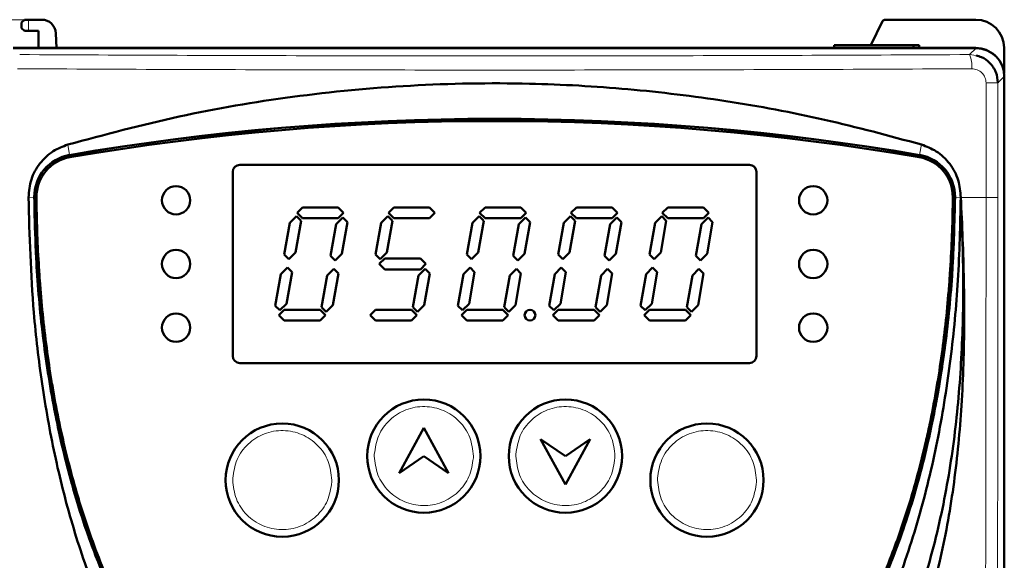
# Model space of a CAD drawing. Header units: millimetres. Extents: x 0 to 594, y 0 to 420.
# Tile 6 of 12: x 94 to 163, y 282 to 321. Entities that reach past the tile are written whole.
import ezdxf

# ---------------------------------------------------------------- set-up
doc = ezdxf.new("R2010")
doc.units = ezdxf.units.MM
doc.linetypes.add('SLD-Сплошная', pattern=[0])
doc.styles.add('SLDTEXTSTYLE0', font='TXT', dxfattribs={"width": 0.7, "bigfont": 'bigfont'})
doc.styles.add('SLDTEXTSTYLE1', font='TXT', dxfattribs={"width": 0.7})
doc.dimstyles.new('SLDDIMSTYLE0', dxfattribs={"dimtxt": 5, "dimasz": 5, "dimexe": 0, "dimexo": 0.0625, "dimgap": 1.25, "dimtad": 2, "dimdec": 1, "dimrnd": 1e-09, "dimzin": 12, "dimdsep": 46, "dimtxsty": 'SLDTEXTSTYLE1', "dimsah": 1, "dimcen": 0.09, "dimadec": 0, "dimazin": 3, "dimtfac": 1, "dimtdec": 3, "dimtofl": 0, "dimtmove": 0, "dimatfit": 3, "dimfxl": 1, "dimfrac": 2, "dimtolj": 1, "dimtzin": 12, "dimarcsym": 0})

# ---------------------------------------------------------------- blocks, each defined once
blk = doc.blocks.new('_D')
at = {"color": 7, "linetype": 'SLD-Сплошная', "lineweight": 0}
for p, q in [((93.85, 320.653), (64.058, 320.653)), ((65.058, 173.653), (65.058, 320.653)), ((107.908, 173.653), (64.058, 173.653))]:
    blk.add_line(p, q, dxfattribs=at)
at = {"color": 7, "linetype": 'SLD-Сплошная', "lineweight": 18}
for points in [[(65.058, 320.653), (64.289, 315.653), (65.828, 315.653)], [(65.058, 173.653), (65.828, 178.653), (64.289, 178.653)]]:
    blk.add_solid(points, dxfattribs=at)
at = {"color": 7, "linetype": 'SLD-Сплошная', "lineweight": 18, "insert": (58.613, 245.552), "char_height": 5, "attachment_point": 1, "rotation": 90, "style": 'SLDTEXTSTYLE0'}
blk.add_mtext('В', dxfattribs=at)

msp = doc.modelspace()

# ---------------------------------------------------------------- linework, layer by layer
at = {"color": 7, "linetype": 'SLD-Сплошная', "lineweight": 50}
for p, q in [((93.86, 320.653), (93.66, 320.453)), ((93.86, 320.653), (94.16, 320.653)), ((94.16, 320.653), (95.081, 320.653)), ((154.661, 320.653), (161.06, 320.653)), ((93.66, 320.053), (93.66, 320.453)), ((93.66, 320.053), (93.86, 319.853)), ((153.658, 318.853), (154.481, 320.541)), ((93.86, 319.853), (94.16, 319.853)), ((94.86, 319.853), (94.16, 319.853)), ((94.86, 319.853), (94.86, 318.653)), ((96.117, 318.653), (96.08, 319.688)), ((93.06, 318.653), (161.06, 318.653)), ((93.073, 318.639), (161.075, 318.639)), ((151.06, 318.653), (151.06, 318.853)), ((156.66, 318.853), (151.06, 318.853)), ((156.66, 318.653), (156.66, 318.853)), ((157.06, 318.853), (156.66, 318.853)), ((157.06, 318.653), (157.06, 318.853)), ((163.06, 318.653), (163.06, 316.876)), ((163.074, 316.64), (163.074, 235.039)), ((109.074, 310.389), (145.074, 310.389)), ((108.574, 296.889), (108.574, 309.889)), ((145.574, 309.889), (145.574, 296.889)), ((113.074, 306.768), (112.606, 306.3)), ((113.402, 306.44), (113.074, 306.768)), ((113.497, 307.389), (113.117, 307.009)), ((113.117, 307.009), (113.497, 306.629)), ((116.027, 307.389), (113.497, 307.389)), ((116.407, 307.009), (116.027, 307.389)), ((116.027, 306.629), (116.407, 307.009)), ((119.524, 306.768), (119.056, 306.3)), ((119.852, 306.44), (119.524, 306.768)), ((119.947, 307.389), (119.567, 307.009)), ((119.567, 307.009), (119.947, 306.629)), ((122.477, 307.389), (119.947, 307.389)), ((122.857, 307.009), (122.477, 307.389)), ((122.477, 306.629), (122.857, 307.009)), ((125.974, 306.768), (125.506, 306.3)), ((126.302, 306.44), (125.974, 306.768)), ((126.397, 307.389), (126.017, 307.009)), ((126.017, 307.009), (126.397, 306.629)), ((128.927, 307.389), (126.397, 307.389)), ((129.307, 307.009), (128.927, 307.389)), ((128.927, 306.629), (129.307, 307.009)), ((132.424, 306.768), (131.956, 306.3)), ((132.752, 306.44), (132.424, 306.768)), ((132.847, 307.389), (132.467, 307.009)), ((132.467, 307.009), (132.847, 306.629)), ((135.377, 307.389), (132.847, 307.389)), ((135.757, 307.009), (135.377, 307.389)), ((135.377, 306.629), (135.757, 307.009)), ((138.874, 306.768), (138.406, 306.3)), ((139.202, 306.44), (138.874, 306.768)), ((139.297, 307.389), (138.917, 307.009)), ((138.917, 307.009), (139.297, 306.629)), ((141.827, 307.389), (139.297, 307.389)), ((142.207, 307.009), (141.827, 307.389)), ((141.827, 306.629), (142.207, 307.009)), ((112.606, 306.3), (112.211, 304.06)), ((113.008, 304.201), (113.402, 306.44)), ((113.497, 306.629), (116.027, 306.629)), ((115.878, 306.197), (115.483, 303.957)), ((116.346, 306.665), (115.878, 306.197)), ((116.279, 304.098), (116.674, 306.337)), ((116.674, 306.337), (116.346, 306.665)), ((119.056, 306.3), (118.661, 304.06)), ((119.458, 304.201), (119.852, 306.44)), ((119.947, 306.629), (122.477, 306.629)), ((125.506, 306.3), (125.111, 304.06)), ((125.908, 304.201), (126.302, 306.44)), ((126.397, 306.629), (128.927, 306.629)), ((128.778, 306.197), (128.383, 303.957)), ((129.246, 306.665), (128.778, 306.197)), ((129.179, 304.098), (129.574, 306.337)), ((129.574, 306.337), (129.246, 306.665)), ((131.956, 306.3), (131.561, 304.06)), ((132.358, 304.201), (132.752, 306.44)), ((132.847, 306.629), (135.377, 306.629)), ((135.228, 306.197), (134.833, 303.957)), ((135.696, 306.665), (135.228, 306.197)), ((135.629, 304.098), (136.024, 306.337)), ((136.024, 306.337), (135.696, 306.665)), ((138.406, 306.3), (138.011, 304.06)), ((138.808, 304.201), (139.202, 306.44)), ((139.297, 306.629), (141.827, 306.629)), ((141.678, 306.197), (141.283, 303.957)), ((142.146, 306.665), (141.678, 306.197)), ((142.079, 304.098), (142.474, 306.337)), ((142.474, 306.337), (142.146, 306.665)), ((112.211, 304.06), (112.539, 303.732)), ((112.539, 303.732), (113.008, 304.201)), ((115.483, 303.957), (115.811, 303.629)), ((115.811, 303.629), (116.279, 304.098)), ((118.661, 304.06), (118.989, 303.732)), ((118.989, 303.732), (119.458, 304.201)), ((125.111, 304.06), (125.439, 303.732)), ((125.439, 303.732), (125.908, 304.201)), ((128.383, 303.957), (128.711, 303.629)), ((128.711, 303.629), (129.179, 304.098)), ((131.561, 304.06), (131.889, 303.732)), ((131.889, 303.732), (132.358, 304.201)), ((134.833, 303.957), (135.161, 303.629)), ((135.161, 303.629), (135.629, 304.098)), ((138.011, 304.06), (138.339, 303.732)), ((138.339, 303.732), (138.808, 304.201)), ((141.283, 303.957), (141.611, 303.629)), ((141.611, 303.629), (142.079, 304.098)), ((119.308, 303.769), (118.928, 303.389)), ((118.928, 303.389), (119.308, 303.009)), ((121.838, 303.769), (119.308, 303.769)), ((122.218, 303.389), (121.838, 303.769)), ((121.838, 303.009), (122.218, 303.389)), ((111.967, 302.676), (111.573, 300.441)), ((112.435, 303.144), (111.967, 302.676)), ((112.369, 300.582), (112.763, 302.816)), ((112.763, 302.816), (112.435, 303.144)), ((115.239, 302.577), (114.845, 300.337)), ((115.708, 303.045), (115.239, 302.577)), ((115.641, 300.478), (116.036, 302.717)), ((116.036, 302.717), (115.708, 303.045)), ((119.308, 303.009), (121.838, 303.009)), ((121.689, 302.577), (121.295, 300.337)), ((122.158, 303.045), (121.689, 302.577)), ((122.091, 300.478), (122.486, 302.717)), ((122.486, 302.717), (122.158, 303.045)), ((124.867, 302.676), (124.473, 300.441)), ((125.335, 303.144), (124.867, 302.676)), ((125.269, 300.582), (125.663, 302.816)), ((125.663, 302.816), (125.335, 303.144)), ((128.139, 302.577), (127.745, 300.337)), ((128.608, 303.045), (128.139, 302.577)), ((128.541, 300.478), (128.936, 302.717)), ((128.936, 302.717), (128.608, 303.045)), ((131.317, 302.676), (130.923, 300.441)), ((131.785, 303.144), (131.317, 302.676)), ((131.719, 300.582), (132.113, 302.816)), ((132.113, 302.816), (131.785, 303.144)), ((134.589, 302.577), (134.195, 300.337)), ((135.058, 303.045), (134.589, 302.577)), ((134.991, 300.478), (135.386, 302.717)), ((135.386, 302.717), (135.058, 303.045)), ((137.767, 302.676), (137.373, 300.441)), ((138.235, 303.144), (137.767, 302.676)), ((138.169, 300.582), (138.563, 302.816)), ((138.563, 302.816), (138.235, 303.144)), ((141.039, 302.577), (140.645, 300.337)), ((141.508, 303.045), (141.039, 302.577)), ((141.441, 300.478), (141.836, 302.717)), ((141.836, 302.717), (141.508, 303.045)), ((111.573, 300.441), (111.901, 300.113)), ((111.901, 300.113), (112.369, 300.582)), ((115.173, 300.009), (115.641, 300.478)), ((121.623, 300.009), (122.091, 300.478)), ((124.473, 300.441), (124.801, 300.113)), ((124.801, 300.113), (125.269, 300.582)), ((128.073, 300.009), (128.541, 300.478)), ((130.923, 300.441), (131.251, 300.113)), ((131.251, 300.113), (131.719, 300.582)), ((134.523, 300.009), (134.991, 300.478)), ((137.373, 300.441), (137.701, 300.113)), ((137.701, 300.113), (138.169, 300.582)), ((140.973, 300.009), (141.441, 300.478)), ((112.22, 300.149), (111.84, 299.769)), ((111.84, 299.769), (112.22, 299.389)), ((114.75, 300.149), (112.22, 300.149)), ((115.13, 299.769), (114.75, 300.149)), ((114.75, 299.389), (115.13, 299.769)), ((114.845, 300.337), (115.173, 300.009)), ((118.67, 300.149), (118.29, 299.769)), ((118.29, 299.769), (118.67, 299.389)), ((121.2, 300.149), (118.67, 300.149)), ((121.58, 299.769), (121.2, 300.149)), ((121.2, 299.389), (121.58, 299.769)), ((121.295, 300.337), (121.623, 300.009)), ((125.12, 300.149), (124.74, 299.769)), ((124.74, 299.769), (125.12, 299.389)), ((127.65, 300.149), (125.12, 300.149)), ((128.03, 299.769), (127.65, 300.149)), ((127.65, 299.389), (128.03, 299.769)), ((127.745, 300.337), (128.073, 300.009)), ((131.57, 300.149), (131.19, 299.769)), ((131.19, 299.769), (131.57, 299.389)), ((134.1, 300.149), (131.57, 300.149)), ((134.48, 299.769), (134.1, 300.149)), ((134.1, 299.389), (134.48, 299.769)), ((134.195, 300.337), (134.523, 300.009)), ((138.02, 300.149), (137.64, 299.769)), ((137.64, 299.769), (138.02, 299.389)), ((140.55, 300.149), (138.02, 300.149)), ((140.93, 299.769), (140.55, 300.149)), ((140.55, 299.389), (140.93, 299.769)), ((140.645, 300.337), (140.973, 300.009)), ((112.22, 299.389), (114.75, 299.389)), ((118.67, 299.389), (121.2, 299.389)), ((125.12, 299.389), (127.65, 299.389)), ((131.57, 299.389), (134.1, 299.389)), ((138.02, 299.389), (140.55, 299.389)), ((145.074, 296.389), (109.074, 296.389)), ((120.324, 288.612), (122.074, 291.812)), ((122.074, 291.812), (123.824, 288.612)), ((130.324, 291.012), (132.074, 289.812)), ((132.074, 287.812), (130.324, 291.012)), ((132.074, 289.812), (133.824, 291.012)), ((133.824, 291.012), (132.074, 287.812)), ((122.074, 289.812), (120.324, 288.612)), ((123.824, 288.612), (122.074, 289.812))]:
    msp.add_line(p, q, dxfattribs=at)
at = {"color": 8, "linetype": 'SLD-Сплошная', "lineweight": 18}
for p, q in [((94.16, 320.653), (94.16, 319.853)), ((161.075, 318.639), (160.621, 318.184)), ((160.621, 318.184), (161.075, 318.133)), ((162.625, 316.191), (163.074, 316.64)), ((161.785, 308.097), (161.785, 316.191)), ((161.785, 316.191), (162.625, 316.191)), ((162.625, 308.097), (162.625, 316.191)), ((96.927, 311.827), (97.054, 311.09)), ((157.095, 311.09), (157.221, 311.827)), ((97.054, 311.09), (97.055, 311.083)), ((157.093, 311.083), (157.095, 311.09)), ((94.555, 308.101), (94.148, 308.097)), ((94.562, 308.101), (94.555, 308.101)), ((159.593, 308.101), (159.586, 308.101)), ((160, 308.097), (159.593, 308.101)), ((160, 308.097), (161.785, 308.097)), ((118.574, 289.812), (118.577, 289.946)), ((125.572, 289.677), (125.574, 289.812)), ((128.574, 289.812), (128.577, 289.946)), ((135.572, 289.677), (135.574, 289.812)), ((108.574, 288.115), (108.577, 288.25)), ((115.572, 287.982), (115.574, 288.115)), ((138.574, 288.115), (138.577, 288.25)), ((145.572, 287.982), (145.574, 288.115))]:
    msp.add_line(p, q, dxfattribs=at)
at = {"color": 7, "linetype": 'SLD-Сплошная', "lineweight": 50}
for centre, radius in [((104.574, 307.889), 1), ((149.574, 307.889), 1), ((104.574, 303.389), 1), ((149.574, 303.389), 1), ((104.574, 298.889), 1), ((129.574, 299.769), 0.38), ((149.574, 298.889), 1), ((122.074, 289.812), 4), ((132.074, 289.812), 4), ((112.074, 288.115), 4), ((142.074, 288.115), 4)]:
    msp.add_circle(centre, radius, dxfattribs=at)
for centre, radius, start, end in [((95.081, 319.653), 1, 2, 90), ((154.661, 320.453), 0.2, 90, 154), ((161.06, 318.653), 2, 0, 90), ((161.06, 316.653), 2, 46.77891, 90), ((127.074, 136.097), 177.549, 80.26552, 99.73448), ((127.074, 136.097), 177.542, 80.26552, 99.73448), ((127.074, 136.097), 177.392, 80.26552, 99.73448), ((97.562, 308.126), 3.007, 99.73448, 180.47684), ((97.562, 308.126), 3, 99.73448, 180.47684), ((97.562, 308.126), 2.85, 99.73448, 180.47684), ((156.586, 308.126), 2.85, 359.52316, 80.26552), ((156.586, 308.126), 3, 359.52316, 80.26552), ((156.586, 308.126), 3.007, 359.52316, 80.26552), ((109.074, 309.889), 0.5, 90, 180), ((145.074, 309.889), 0.5, 0, 90), ((109.074, 296.889), 0.5, 180, 270), ((145.074, 296.889), 0.5, 270, 0)]:
    msp.add_arc(centre, radius, start, end, dxfattribs=at)
at = {"color": 8, "linetype": 'SLD-Сплошная', "lineweight": 18}
msp.add_arc((158.911, 317.407), 1.878, 353.19141, 24.43496, dxfattribs=at)
at = {"color": 7, "linetype": 'SLD-Сплошная', "lineweight": 50}
msp.add_ellipse((161.073, 316.638), major_axis=(-1.416, -1.416), ratio=0.998783, start_param=2.356803, end_param=3.926382, dxfattribs=at)
at = {"color": 8, "linetype": 'SLD-Сплошная', "lineweight": 18}
for points, knots in [([(160.621, 318.184), (156.915, 318.166), (149.503, 318.129), (138.301, 318.1), (127.074, 318.089), (115.848, 318.1), (104.645, 318.129), (97.233, 318.166), (93.528, 318.184)], [0, 0, 0, 0, 0.166659, 0.333346, 0.5, 0.666661, 0.833344, 1, 1, 1, 1]), ([(160.776, 317.185), (157.053, 317.167), (149.607, 317.13), (138.353, 317.101), (127.074, 317.09), (115.796, 317.101), (104.542, 317.13), (97.096, 317.167), (93.373, 317.185)], [0, 0, 0, 0, 0.166668, 0.333334, 0.5, 0.666666, 0.833332, 1, 1, 1, 1]), ([(160.776, 317.185), (160.907, 317.171), (161.169, 317.143), (161.506, 316.916), (161.694, 316.64), (161.774, 316.388), (161.782, 316.257), (161.785, 316.191)], [0, 0, 0, 0, 0.25128, 0.501494, 0.750445, 0.875305, 1, 1, 1, 1]), ([(161.785, 308.097), (161.783, 303.064), (161.777, 292.992), (161.749, 277.895), (161.72, 262.782), (161.715, 252.688), (161.712, 247.638)], [0, 0, 0, 0, 0.249584, 0.499453, 0.749596, 1, 1, 1, 1]), ([(162.625, 308.097), (162.61, 308.097), (162.58, 308.097), (162.39, 308.097), (162.116, 308.097), (161.893, 308.097), (161.785, 308.097)], [0, 0, 0, 0, 0.242521, 0.500084, 0.757601, 1, 1, 1, 1]), ([(162.554, 247.638), (162.555, 250.496), (162.557, 256.196), (162.567, 264.621), (162.582, 273.477), (162.598, 282.223), (162.612, 291.086), (162.623, 299.525), (162.624, 305.234), (162.625, 308.097)], [0, 0, 0, 0, 0.141697, 0.282647, 0.418028, 0.581313, 0.716893, 0.858028, 1, 1, 1, 1]), ([(118.577, 289.946), (118.645, 290.396), (118.783, 291.297), (119.617, 292.421), (120.779, 293.159), (122.143, 293.4), (123.497, 293.107), (124.63, 292.325), (125.42, 291.169), (125.523, 290.264), (125.574, 289.812)], [0, 0, 0, 0, 0.125, 0.250001, 0.375001, 0.500001, 0.625001, 0.750001, 0.875, 1, 1, 1, 1]), ([(128.577, 289.946), (128.645, 290.396), (128.783, 291.297), (129.617, 292.421), (130.779, 293.159), (132.143, 293.4), (133.497, 293.107), (134.63, 292.325), (135.42, 291.169), (135.523, 290.264), (135.574, 289.812)], [0, 0, 0, 0, 0.125, 0.250001, 0.375001, 0.500001, 0.625001, 0.750001, 0.875, 1, 1, 1, 1]), ([(108.577, 288.25), (108.645, 288.7), (108.783, 289.6), (109.617, 290.725), (110.779, 291.463), (112.143, 291.703), (113.497, 291.411), (114.63, 290.628), (115.42, 289.473), (115.523, 288.568), (115.574, 288.115)], [0, 0, 0, 0, 0.125, 0.250001, 0.375001, 0.500001, 0.625001, 0.750001, 0.875, 1, 1, 1, 1]), ([(138.577, 288.25), (138.645, 288.7), (138.783, 289.6), (139.617, 290.725), (140.779, 291.463), (142.143, 291.703), (143.497, 291.411), (144.63, 290.628), (145.42, 289.473), (145.523, 288.568), (145.574, 288.115)], [0, 0, 0, 0, 0.1250004, 0.2500006, 0.3750008, 0.5000008, 0.6250007, 0.7500006, 0.8750003, 1, 1, 1, 1]), ([(125.572, 289.677), (125.503, 289.227), (125.366, 288.327), (124.531, 287.202), (123.369, 286.464), (122.005, 286.223), (120.652, 286.516), (119.519, 287.298), (118.728, 288.454), (118.626, 289.359), (118.574, 289.812)], [0, 0, 0, 0, 0.125001, 0.250001, 0.375001, 0.500002, 0.625001, 0.750001, 0.875001, 1, 1, 1, 1]), ([(135.572, 289.677), (135.503, 289.227), (135.366, 288.327), (134.531, 287.202), (133.369, 286.464), (132.005, 286.223), (130.652, 286.516), (129.519, 287.298), (128.728, 288.454), (128.626, 289.359), (128.574, 289.812)], [0, 0, 0, 0, 0.1250007, 0.2500012, 0.3750015, 0.5000016, 0.6250015, 0.7500012, 0.8750008, 1, 1, 1, 1]), ([(115.572, 287.981), (115.503, 287.53), (115.366, 286.63), (114.531, 285.505), (113.369, 284.767), (112.005, 284.527), (110.652, 284.82), (109.519, 285.602), (108.728, 286.758), (108.626, 287.663), (108.574, 288.115)], [0, 0, 0, 0, 0.125001, 0.250001, 0.375001, 0.500002, 0.625001, 0.750001, 0.875001, 1, 1, 1, 1]), ([(145.572, 287.981), (145.503, 287.53), (145.366, 286.63), (144.531, 285.505), (143.369, 284.767), (142.005, 284.527), (140.652, 284.82), (139.519, 285.602), (138.728, 286.758), (138.626, 287.663), (138.574, 288.115)], [0, 0, 0, 0, 0.1250007, 0.2500012, 0.3750015, 0.5000016, 0.6250015, 0.7500012, 0.8750008, 1, 1, 1, 1])]:
    msp.add_open_spline(points, degree=3, knots=knots, dxfattribs=at)
at = {"color": 7, "linetype": 'SLD-Сплошная', "lineweight": 50}
for points, knots in [([(161.075, 318.133), (161.208, 318.094), (161.563, 317.989), (161.985, 317.688), (162.3, 317.302), (162.554, 316.839), (162.597, 316.449), (162.625, 316.191)], [0, 0, 0, 0, 0.15492, 0.415046, 0.565301, 0.713071, 1, 1, 1, 1]), ([(96.927, 311.827), (99.535, 312.526), (104.751, 313.924), (112.857, 315.303), (121.133, 316.101), (129.063, 316.23), (136.502, 315.814), (143.465, 314.96), (150.4, 313.675), (154.947, 312.443), (157.221, 311.827)], [0, 0, 0, 0, 0.1331047, 0.2662, 0.4031477, 0.5400921, 0.653867, 0.7676443, 0.8838193, 1, 1, 1, 1]), ([(94.148, 308.097), (94.187, 308.527), (94.264, 309.386), (94.908, 310.529), (95.817, 311.399), (96.573, 311.691), (96.927, 311.827)], [0, 0, 0, 0, 0.256423, 0.512918, 0.771421, 1, 1, 1, 1]), ([(157.221, 311.827), (157.58, 311.688), (158.347, 311.391), (159.267, 310.499), (159.893, 309.35), (159.965, 308.505), (160, 308.097)], [0, 0, 0, 0, 0.231537, 0.494838, 0.756271, 1, 1, 1, 1]), ([(94.148, 308.097), (94.226, 305.379), (94.351, 300.974), (95.066, 294.91), (95.945, 289.906), (97.182, 284.976), (98.813, 280.179), (100.674, 276.036), (102.657, 272.537), (104.648, 269.647), (106.915, 266.953), (109.48, 264.52), (112.323, 262.4), (115.327, 260.697), (118.44, 259.446), (121.589, 258.604), (125.219, 258.09), (129.297, 258.092), (133.267, 258.724), (136.653, 259.788), (139.47, 261.045), (142.526, 262.847), (145.67, 265.351), (148.754, 268.631), (151.393, 272.316), (153.61, 276.295), (155.561, 280.78), (157.193, 285.749), (158.47, 291.173), (159.33, 296.682), (159.868, 302.332), (159.955, 306.142), (160, 308.097)], [0, 0, 0, 0, 0.061132, 0.0991, 0.13726, 0.175398, 0.213388, 0.251212, 0.277537, 0.303905, 0.330201, 0.356765, 0.383416, 0.409949, 0.434311, 0.458768, 0.483136, 0.516622, 0.550097, 0.573173, 0.59633, 0.619413, 0.652954, 0.68652, 0.720611, 0.754834, 0.78899, 0.830638, 0.872424, 0.914276, 0.956013, 1, 1, 1, 1]), ([(94.555, 308.101), (94.597, 306.356), (94.681, 302.868), (95.194, 297.655), (96.034, 292.486), (97.264, 287.393), (98.93, 282.423), (100.93, 277.991), (103.195, 274.129), (105.628, 270.834), (108.44, 267.855), (111.629, 265.283), (115.165, 263.208), (118.981, 261.707), (122.985, 260.819), (127.074, 260.538), (131.163, 260.819), (135.167, 261.707), (138.984, 263.208), (142.52, 265.283), (145.709, 267.855), (148.521, 270.833), (150.953, 274.128), (153.218, 277.991), (155.219, 282.423), (156.884, 287.393), (158.115, 292.485), (158.954, 297.655), (159.467, 302.868), (159.551, 306.356), (159.593, 308.101)], [0, 0, 0, 0, 0.04083, 0.081664, 0.122492, 0.163328, 0.204162, 0.245002, 0.276912, 0.308804, 0.340665, 0.372525, 0.404387, 0.436251, 0.468124, 0.499999, 0.531874, 0.563748, 0.595611, 0.627473, 0.659334, 0.691195, 0.723087, 0.754997, 0.795837, 0.836671, 0.877507, 0.918335, 0.959169, 1, 1, 1, 1]), ([(94.562, 308.101), (94.566, 307.818), (94.581, 306.401), (94.673, 303.852), (94.921, 300.461), (95.244, 297.645), (95.658, 294.842), (96.169, 292.054), (96.946, 288.742), (97.902, 285.477), (99.051, 282.273), (100.408, 279.152), (101.992, 276.137), (103.707, 273.436), (105.514, 271.052), (107.37, 268.978), (109.848, 266.659), (113.041, 264.348), (116.401, 262.691), (119.162, 261.74), (121.283, 261.201), (123.441, 260.838), (125.62, 260.647), (127.807, 260.621), (129.99, 260.757), (132.157, 261.062), (134.995, 261.701), (138.424, 262.936), (142.229, 265.076), (145.076, 267.338), (147.651, 269.882), (149.959, 272.682), (151.915, 275.732), (153.626, 278.917), (155.103, 282.222), (156.534, 286.32), (157.471, 289.812), (158.082, 292.637), (158.473, 294.768), (158.802, 296.91), (159.166, 299.84), (159.487, 303.57), (159.553, 306.589), (159.586, 308.101)], [0, 0, 0, 0, 0.0066306, 0.0331572, 0.0596844, 0.0862123, 0.0994742, 0.1260037, 0.1525344, 0.179067, 0.2056017, 0.2321395, 0.258681, 0.285227, 0.3069368, 0.3286424, 0.3502861, 0.3862823, 0.4204756, 0.4375287, 0.4545814, 0.4716336, 0.4886846, 0.5057347, 0.522785, 0.5398365, 0.5568889, 0.5908126, 0.6247334, 0.6586405, 0.6755543, 0.709433, 0.7432943, 0.760203, 0.794046, 0.82788, 0.8617082, 0.8786136, 0.8955189, 0.912424, 0.9293289, 0.964617, 1, 1, 1, 1]), ([(159.436, 308.102), (159.434, 307.902), (159.424, 306.902), (159.374, 305.102), (159.267, 303.105), (159.118, 301.11), (158.928, 299.119), (158.629, 296.737), (158.255, 294.365), (157.878, 292.401), (157.45, 290.447), (156.968, 288.505), (156.301, 286.198), (155.666, 284.301), (154.968, 282.426), (154.358, 280.945), (153.528, 279.125), (152.627, 277.337), (151.628, 275.603), (150.553, 273.915), (149.63, 272.606), (148.395, 271.031), (147.341, 269.824), (145.942, 268.393), (144.756, 267.314), (143.195, 266.061), (141.883, 265.14), (140.172, 264.101), (138.392, 263.179), (136.534, 262.424), (134.631, 261.802), (132.687, 261.311), (130.311, 260.936), (127.912, 260.768), (125.507, 260.798), (123.113, 261.027), (120.748, 261.467), (118.819, 262.011), (116.934, 262.687), (115.098, 263.493), (113.344, 264.465), (111.662, 265.549), (110.374, 266.505), (108.845, 267.797), (107.686, 268.904), (106.32, 270.367), (105.293, 271.597), (104.091, 273.197), (103.194, 274.524), (102.149, 276.231), (101.181, 277.982), (100.309, 279.784), (99.506, 281.617), (98.771, 283.478), (98.12, 285.37), (97.529, 287.281), (96.996, 289.21), (96.444, 291.547), (96.054, 293.509), (95.714, 295.48), (95.421, 297.459), (95.144, 299.844), (94.971, 301.837), (94.841, 303.811), (94.748, 305.766), (94.724, 307.323), (94.712, 308.102)], [0, 0, 0, 0, 0.004698, 0.023489, 0.042281, 0.051677, 0.070469, 0.089261, 0.108054, 0.126847, 0.136242, 0.155036, 0.17383, 0.192624, 0.20202, 0.220816, 0.230212, 0.249008, 0.267806, 0.277203, 0.296003, 0.305399, 0.324202, 0.333598, 0.352404, 0.361801, 0.380609, 0.390006, 0.408816, 0.427626, 0.437024, 0.455834, 0.474643, 0.49345, 0.512256, 0.531064, 0.549873, 0.568683, 0.57808, 0.59689, 0.6157, 0.625098, 0.643906, 0.653303, 0.672108, 0.681505, 0.700307, 0.709704, 0.728504, 0.7379, 0.756698, 0.775495, 0.784891, 0.803686, 0.822481, 0.831877, 0.850671, 0.869464, 0.888257, 0.897653, 0.916446, 0.935238, 0.95403, 0.963426, 0.981707, 1, 1, 1, 1]), ([(127.074, 247.639), (128.761, 248.641), (132.162, 250.661), (137.072, 254.036), (141.771, 257.75), (146.124, 261.853), (149.949, 266.289), (153.131, 271.07), (155.674, 276.095), (157.603, 281.35), (158.917, 286.752), (159.738, 292.222), (160.139, 297.742), (160.212, 303.042), (160.067, 306.49), (160, 308.097)], [0, 0, 0, 0, 0.07992, 0.161149, 0.242671, 0.32398, 0.404915, 0.481259, 0.557883, 0.634245, 0.709073, 0.784166, 0.859413, 0.934453, 1, 1, 1, 1]), ([(160, 308.097), (160.047, 307.118), (160.189, 304.177), (160.285, 299.268), (160.121, 293.526), (159.593, 287.959), (158.648, 282.56), (157.14, 277.247), (155.038, 272.102), (152.368, 267.279), (149.149, 262.861), (145.517, 258.829), (141.264, 254.912), (136.417, 251.143), (132.777, 248.807), (130.956, 247.638)], [0, 0, 0, 0, 0.041063, 0.123327, 0.205568, 0.281649, 0.357695, 0.435426, 0.513385, 0.591052, 0.666866, 0.742925, 0.818844, 0.909403, 1, 1, 1, 1])]:
    msp.add_open_spline(points, degree=3, knots=knots, dxfattribs=at)

# ---------------------------------------------------------------- dimensions: what is measured, and where the dimension line sits
at = {"color": 7, "linetype": 'SLD-Сплошная', "lineweight": 18}
dim = msp.add_linear_dim(base=(65.058, 320.653), p1=(107.918, 173.653), p2=(93.86, 320.653), angle=90, text='В', dimstyle='SLDDIMSTYLE0', dxfattribs=at)
dim.commit()
dim.dimension.update_dxf_attribs({"geometry": '_D', "text_midpoint": (65.058, 247.153), "dimtype": 160})

doc.saveas('drawing.dxf')
